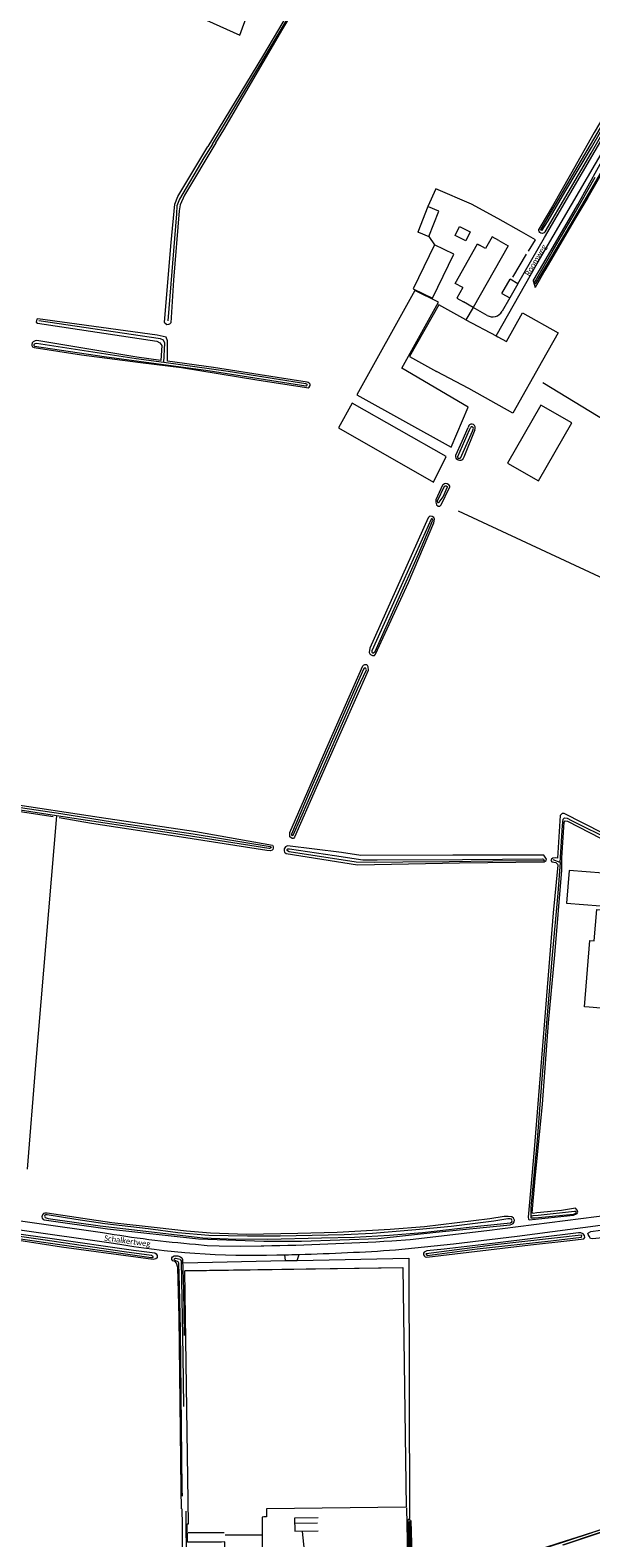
# Model space of a CAD drawing. Extents: x 177628 to 188968, y 384226 to 390673.
# Tile 92 of 256: x 182061 to 182316, y 386467 to 387154. Entities that reach past the tile are written whole.
import ezdxf

# ---------------------------------------------------------------- set-up
doc = ezdxf.new("R2010")
doc.units = 0
for name, color, linetype, lineweight in [('B-AF-HAAG-GD', 253, 'HAAG', 13), ('B-AF-RAST-GD', 253, 'HEKWERK', 13), ('B-GB-BOUW-GD', 14, 'Continuous', 13), ('B-GB-NOKL-GD', 14, 'Continuous', 13), ('B-TR-SLOO-GD', 253, 'Continuous', 13), ('B01_T', 14, 'Continuous', 9), ('B02_T', 14, 'Continuous', 9), ('B03_F', 14, 'Continuous', 9), ('B11_S', 14, 'Continuous', 9), ('B14_F', 14, 'Continuous', 9), ('T03_F', 253, 'Continuous', 9), ('T04_F', 253, 'HAAG', 9), ('T05_F', 253, 'Continuous', 9), ('T07_F', 253, 'Continuous', 9), ('T09_F', 253, 'Continuous', 9), ('T22_F', 253, 'Continuous', 9), ('V00_F', 8, 'Continuous', 9), ('V00_T', 8, 'Continuous', 9), ('W01_F', 253, 'Continuous', 9), ('Z06', 7, 'Continuous', 9)]:
    doc.layers.add(name, color=color, linetype=linetype, lineweight=lineweight)
doc.styles.add('Legend', font='calibri.ttf')
doc.linetypes.add('HAAG', pattern='A,4,-1,[5,TOPOCAD.SHX,S=0.35,R=0,X=-0.35,Y=-0.35],-1', length=6)
doc.linetypes.add('HEKWERK', pattern='A,7,-1.5,[1,ProvNB.shx,S=0.75,R=0,X=0,Y=0],-1.5', length=10)

msp = doc.modelspace()

# ---------------------------------------------------------------- linework, layer by layer
at = {"layer": 'B-AF-HAAG-GD', "flags": 128}
msp.add_lwpolyline([(182185.119, 386470.387), (182188.881, 386434.199), (182188.892, 386433.976)], dxfattribs=at)
at = {"layer": 'B-AF-RAST-GD', "flags": 128}
for points in [[(182234.542, 386475.395), (182234.861, 386465.007), (182234.828, 386448.846), (182235.083, 386443.957), (182235.093, 386443.773), (182235.107, 386443.498), (182235.951, 386443.66), (182240.648, 386444.712), (182246.767, 386446.224), (182254.804, 386448.757), (182265.682, 386452.503), (182276.329, 386456.308), (182290.437, 386461.266), (182304.851, 386465.933), (182316.951, 386469.917), (182327.528, 386473.159), (182337.223, 386476.511), (182349.926, 386481.118), (182360.712, 386485.07), (182372.457, 386489.636), (182384.976, 386494.662), (182395.461, 386498.982), (182405.642, 386503.327), (182416.034, 386508.03), (182427.013, 386513.243), (182437.133, 386518.259), (182449.269, 386524.491), (182459.687, 386530.079), (182471.066, 386536.495), (182481.608, 386542.506), (182487.175, 386545.762), (182490.791, 386548.116), (182495.983, 386551.519), (182500.822, 386554.695), (182508.24, 386559.602), (182516.279, 386564.855), (182523.675, 386570.042), (182531.376, 386575.33), (182541.503, 386582.312), (182553.518, 386590.527), (182565.33, 386598.61), (182570.054, 386601.775), (182580.464, 386608.995), (182593.183, 386618.257), (182602.232, 386625.274), (182615.092, 386635.154), (182626.254, 386644.102), (182633.557, 386650.592), (182639.615, 386656.18), (182647.503, 386664.87), (182655.824, 386674.458)], [(182188.892, 386433.976), (182205.532, 386437.068), (182226.225, 386441.215), (182233.228, 386443.125), (182233.227, 386443.398), (182233.226, 386443.614), (182233.172, 386458.807), (182232.783, 386481.084)]]:
    msp.add_lwpolyline(points, dxfattribs=at)
at = {"layer": 'B-GB-BOUW-GD', "flags": 128}
for points in [[(182232.359, 386481.403), (182168.912, 386480.588), (182169.011, 386476.925), (182167.687, 386476.942), (182166.932, 386476.858), (182166.994, 386462.822), (182150.002, 386462.821), (182150.007, 386465.626), (182148.435, 386465.533), (182132.942, 386465.535), (182132.89, 386473.837), (182133.383, 386473.85), (182131.742, 386589.004), (182230.928, 386590.413)], [(182192.42, 386476.525), (182181.722, 386476.393), (182181.795, 386470.468), (182192.502, 386470.62)]]:
    msp.add_lwpolyline(points, dxfattribs=at)
at = {"layer": 'B-GB-NOKL-GD', "flags": 128}
for points in [[(182181.879, 386474.172), (182192.076, 386474.311)], [(182149.694, 386469.795), (182133.258, 386469.709)], [(182150.176, 386468.844), (182166.699, 386468.859)]]:
    msp.add_lwpolyline(points, dxfattribs=at)
at = {"layer": 'B-TR-SLOO-GD', "flags": 128}
for points in [[(182131.038, 386425.163), (182131.028, 386425.587), (182130.902, 386430.915), (182131.043, 386439.978), (182130.808, 386450.611), (182130.75, 386462.478), (182130.693, 386473.146), (182130.624, 386480.64)], [(182132.208, 386479.558), (182132.463, 386455.085), (182132.503, 386427.079), (182132.597, 386426.142), (182132.723, 386425.728), (182132.88, 386425.493)], [(182234.895, 386443.733), (182234.883, 386443.948), (182234.628, 386448.835), (182234.635, 386457.259), (182234.661, 386465.001), (182234.342, 386475.389), (182234.127, 386475.823), (182233.695, 386475.894), (182233.473, 386475.784), (182233.205, 386475.533), (182233.409, 386464.314), (182233.427, 386451.137), (182233.436, 386443.644), (182233.436, 386443.44)], [(182233.894, 386454.26), (182233.817, 386474.706), (182234.027, 386474.716), (182233.99, 386473.294), (182234.063, 386457.593)], [(182303.764, 386464.301), (182350.588, 386480.055)], [(182350.616, 386479.734), (182303.86, 386464.045)], [(182317.01, 386469.725), (182304.912, 386465.742), (182290.499, 386461.076), (182276.396, 386456.12), (182265.749, 386452.315), (182254.864, 386448.566), (182246.827, 386446.033), (182240.691, 386444.517), (182235.995, 386443.464), (182235.413, 386443.325), (182235.058, 386443.327), (182234.908, 386443.487), (182234.895, 386443.733)]]:
    msp.add_lwpolyline(points, dxfattribs=at)
at = {"layer": 'B01_T', "linetype": 'Continuous'}
for points in [[(182274.614, 387057.785), (182278.938, 387055.311), (182262.937, 387027.33)], [(182274.614, 387057.785), (182271.582, 387059.524), (182268.496, 387054.154), (182265.876, 387055.659)], [(182258.267, 387036.352), (182255.515, 387031.563), (182258.594, 387029.815)], [(182262.937, 387027.33), (182258.594, 387029.815)]]:
    msp.add_lwpolyline(points, dxfattribs=at)
at = {"layer": 'B02_T', "linetype": 'Continuous'}
for points in [[(182242.31, 387073.184), (182237.719, 387061.651), (182238.103, 387061.504)], [(182242.703, 387073.035), (182242.31, 387073.184)], [(182242.756, 387059.654), (182247.344, 387071.189), (182242.703, 387073.035)], [(182261.602, 387061.721), (182259.651, 387057.699), (182254.735, 387060.084), (182256.686, 387064.106), (182261.602, 387061.721)], [(182238.103, 387061.504), (182242.756, 387059.654)], [(182245.34, 387055.77), (182235.726, 387035.726), (182244.478, 387031.519), (182254.109, 387051.554)], [(182254.109, 387051.554), (182245.34, 387055.77)], [(182259.588, 387021.639), (182247.367, 387028.585), (182234, 387005.064), (182246.231, 386998.136)], [(182318.069, 386739.076), (182319.165, 386753.342), (182333.281, 386752.258), (182329.864, 386707.768), (182315.748, 386708.852)], [(182131.898, 386589.006), (182131.897, 386589.074), (182230.938, 386590.426), (182232.427, 386481.366)], [(182232.427, 386481.366), (182232.409, 386481.366)]]:
    msp.add_lwpolyline(points, dxfattribs=at)
at = {"layer": 'B03_F', "linetype": 'Continuous'}
for points in [[(182210.032, 386987.575), (182253.019, 386963.71), (182260.712, 386981.927), (182230.557, 386999.668), (182247.237, 387029.77), (182236.355, 387035.051), (182210.032, 386987.575)], [(182207.919, 386983.764), (182201.714, 386972.572), (182244.846, 386947.808), (182250.703, 386959.433), (182207.919, 386983.764)]]:
    msp.add_lwpolyline(points, dxfattribs=at)
at = {"layer": 'B11_S', "linetype": 'Continuous'}
msp.add_lwpolyline([(182258.267, 387036.352), (182254.712, 387038.22), (182264.971, 387056.306), (182265.876, 387055.659)], dxfattribs=at)
at = {"layer": 'B14_F', "linetype": 'Continuous'}
for points in [[(182278.16, 387011.815), (182285.457, 387024.879), (182301.63, 387015.747), (182294.457, 387003.195)], [(182259.588, 387021.639), (182273.392, 387014.337)], [(182273.392, 387014.337), (182274.124, 387013.95)], [(182274.124, 387013.95), (182278.16, 387011.815)], [(182294.457, 387003.195), (182281.017, 386979.18), (182260.95, 386990.411)], [(182260.95, 386990.411), (182246.231, 386998.136)], [(182292.66, 386948.39), (182307.792, 386974.775), (182293.674, 386982.872), (182278.542, 386956.487), (182292.66, 386948.39)], [(182351.794, 386752.6), (182352.982, 386767.424), (182306.588, 386771.141), (182305.4, 386756.317), (182351.794, 386752.6)], [(182315.748, 386708.852), (182313.648, 386709.013), (182315.97, 386739.238), (182318.069, 386739.076)]]:
    msp.add_lwpolyline(points, dxfattribs=at)
at = {"layer": 'T03_F', "linetype": 'Continuous'}
for points in [[(182126.63, 387187.599), (182120.37, 387167.812), (182138.616, 387159.431), (182156.776, 387151.229), (182164.398, 387172.192)], [(182295.085, 386778.076), (182253.751, 386778.073), (182211.859, 386777.97), (182203.08, 386779.335), (182178.519, 386782.279)], [(182130.977, 386592.646), (182177.65, 386593.608)], [(182177.65, 386593.608), (182182.872, 386593.715)], [(182182.872, 386593.715), (182233.634, 386594.761), (182234.064, 386476.252)], [(182232.427, 386481.366), (182232.432, 386481.349)]]:
    msp.add_lwpolyline(points, dxfattribs=at)
at = {"layer": 'T04_F', "linetype": 'HAAG'}
for points in [[(182274.113, 387067.835), (182262.194, 387074.309), (182245.924, 387081.34), (182242.31, 387073.184)], [(182429.355, 387077.123), (182419.153, 387059.739), (182351.997, 386958.13), (182294.626, 386993.012)], [(182242.756, 387059.654), (182245.34, 387055.77)], [(182288.109, 387052.989), (182291.366, 387058.157), (182284.975, 387061.755)], [(182281.033, 387041.176), (182287.246, 387051.605)]]:
    msp.add_lwpolyline(points, dxfattribs=at)
at = {"layer": 'T05_F', "linetype": 'Continuous'}
msp.add_lwpolyline([(182284.975, 387061.755), (182274.113, 387067.835)], dxfattribs=at)
at = {"layer": 'T07_F', "linetype": 'Continuous'}
for points in [[(182144.364, 387101.556), (182174.73, 387152.307), (182199.637, 387194.379), (182202.569, 387198.303), (182203.158, 387198.587), (182209.886, 387196.281)], [(182144.364, 387101.556), (182140.498, 387095.387), (182129.417, 387076.663), (182128.116, 387073.504), (182127.93, 387069.973), (182124.12, 387021.186)], [(182122.217, 387002.208), (182122.714, 387010.998), (182122.028, 387012.4), (182120.75, 387013.026), (182065.318, 387021.225)], [(182256.115, 386934.712), (182335.555, 386897.693), (182376.58, 386878.667), (182405.274, 386865.677), (182446.091, 386846.723), (182484.043, 386828.966), (182501.948, 386820.862)], [(182073.4, 386796.013), (182063.854, 386682.534), (182060.086, 386635.187)], [(182302.532, 386774.714), (182303.552, 386791.58), (182303.844, 386794.465), (182304.499, 386795.132), (182305.726, 386794.866), (182307.666, 386793.851), (182344.419, 386775.594), (182363.237, 386765.916), (182364.872, 386764.58), (182365.189, 386763.695), (182359.958, 386695.872), (182355.246, 386637.101), (182354.108, 386626.47), (182354.42, 386623.736)], [(182302.532, 386774.714), (182299.318, 386775.914)], [(182302.532, 386774.714), (182301.503, 386760.759), (182298.967, 386732.53), (182294.269, 386676.369), (182292.073, 386648.566), (182289.178, 386617.707), (182289.223, 386613.717)]]:
    msp.add_lwpolyline(points, dxfattribs=at)
at = {"layer": 'T09_F', "linetype": 'Continuous'}
for points in [[(182145.87, 387102.273), (182149.523, 387108.11), (182176.312, 387154.043), (182198.657, 387191.396), (182202.39, 387197.004), (182202.758, 387197.389), (182203.208, 387197.605), (182209.397, 387195.536), (182210.121, 387195.47), (182210.514, 387195.66), (182210.721, 387196.521), (182210.478, 387197.027), (182202.961, 387199.84), (182202.202, 387199.405), (182195.252, 387189.27), (182167.181, 387141.542), (182142.237, 387100.543)], [(182295.694, 387061.669), (182316.654, 387097.596), (182325.947, 387113.75), (182340.103, 387137.536), (182343.701, 387143.243), (182344.139, 387144.001), (182344.218, 387144.475), (182344.019, 387145.295), (182343.774, 387145.766), (182343.47, 387146.068), (182343.141, 387146.296), (182342.811, 387146.368), (182342.298, 387146.272), (182341.616, 387146.047), (182341.176, 387145.833), (182340.485, 387145.339), (182335.413, 387136.829), (182329.25, 387126.323)], [(182329.25, 387126.323), (182326.222, 387120.786), (182318.005, 387106.945), (182307.262, 387087.75), (182299.028, 387073.342), (182293.784, 387064.452), (182292.88, 387062.873)], [(182145.87, 387102.273), (182131.632, 387078.402), (182129.731, 387073.96), (182129.145, 387071.217), (182126.604, 387039.791), (182125.344, 387020.305), (182124.765, 387019.773), (182124.301, 387019.515), (182123.638, 387019.409), (182122.646, 387020.229), (182122.5, 387020.655), (182125.519, 387056.824), (182127.212, 387074.345), (182128.554, 387077.767), (182142.237, 387100.543)], [(182290.257, 387039.397), (182295.157, 387047.696), (182310.542, 387074.118), (182324.657, 387099.578)], [(182330.264, 387103.687), (182315.117, 387077.35)], [(182315.117, 387077.35), (182309.21, 387067.529), (182300.78, 387052.947), (182295.544, 387044.139), (182291.095, 387036.374)], [(182290.257, 387039.397), (182291.095, 387036.374)], [(182187.442, 386993.397), (182173.85, 386995.385), (182144.765, 387000.065), (182123.833, 387002.852), (182123.97, 387012.085), (182123.259, 387013.823), (182119.246, 387014.64), (182064.926, 387022.157), (182064.394, 387021.966), (182064.131, 387020.657), (182064.741, 387020.121), (182119.084, 387011.941), (182120.334, 387011.232), (182121.273, 387010.023), (182120.889, 387003.244), (182109.985, 387004.696), (182064.514, 387012.245), (182063.688, 387012.09), (182062.735, 387011.623), (182062.394, 387011.239), (182062.2, 387010.492), (182062.22, 387009.942), (182062.528, 387009.44), (182063.299, 387009.071), (182084.839, 387005.706), (182111.687, 387002.233), (182130.277, 387000.069), (182164.537, 386994.406), (182187.134, 386990.845)], [(182187.134, 386990.845), (182187.833, 386990.792), (182188.382, 386991.002), (182188.804, 386991.73), (182188.738, 386992.365), (182188.416, 386992.845), (182187.919, 386993.159), (182187.442, 386993.397)], [(182255.138, 386960.089), (182258.013, 386966.486), (182260.632, 386972.733)], [(182263.736, 386971.613), (182258.772, 386959.265), (182258.422, 386958.53)], [(182263.736, 386971.613), (182263.857, 386972.25), (182263.801, 386972.935), (182263.631, 386973.569), (182263.169, 386974.037), (182262.531, 386974.21), (182261.829, 386974.218), (182261.245, 386973.902), (182261.036, 386973.639), (182260.632, 386972.733)], [(182249.031, 386946.505), (182246.039, 386939.848), (182245.971, 386938.747), (182246.319, 386937.445), (182247.057, 386936.881), (182247.753, 386936.933), (182248.407, 386937.484), (182252.151, 386945.351)], [(182233.55, 386902.22), (182245.077, 386929.361), (182245.393, 386931.017), (182245.098, 386931.796), (182244.302, 386932.244), (182243.375, 386932.31), (182242.897, 386932.048), (182242.51, 386931.541), (182215.876, 386872.305), (182215.661, 386870.323), (182215.899, 386869.66), (182216.29, 386869.332), (182217.168, 386868.895), (182218.073, 386868.933), (182218.6, 386869.509), (182233.55, 386902.22)], [(182191.605, 386808.768), (182181.744, 386786.31), (182181.252, 386785.723), (182180.66, 386785.635), (182179.6, 386786.503), (182179.582, 386788.37), (182197.045, 386828.401), (182212.823, 386864.202), (182213.14, 386864.617), (182213.746, 386864.913), (182214.557, 386864.79), (182215.083, 386863.95), (182215.147, 386862.047), (182191.605, 386808.768)], [(181942.153, 386819.44), (181957.925, 386816.636), (182002.072, 386809.528), (182050.726, 386801.824), (182092.769, 386795.419), (182136.723, 386788.823), (182171.623, 386782.563), (182171.897, 386782.062), (182171.995, 386781.33), (182171.769, 386780.671), (182171.476, 386780.326), (182170.824, 386780.123), (182169.12, 386780.184), (182130.253, 386786.352), (182089.263, 386792.493), (182074.538, 386795.087)], [(182071.931, 386795.521), (182037.715, 386800.687), (181999.412, 386806.409), (181961.32, 386812.35), (181943.262, 386814.47)], [(182330.925, 386783.591), (182304.358, 386797.014), (182303.465, 386797.01), (182302.599, 386796.183), (182301.348, 386776.779), (182300.433, 386776.88), (182299.132, 386776.648), (182298.63, 386776.316), (182298.345, 386775.6), (182298.815, 386774.993), (182300.552, 386774.687), (182301.312, 386774.019), (182301.458, 386773.485), (182299.306, 386751.909), (182290.774, 386644.137), (182287.913, 386613.325), (182288.068, 386612.477), (182288.436, 386612.137), (182308.612, 386614.323), (182310.301, 386615.062), (182310.584, 386615.663), (182310.29, 386616.5), (182309.498, 386617.412), (182303.075, 386616.379), (182291.933, 386615.376), (182290.225, 386615.09), (182289.822, 386615.384), (182291.201, 386630.924), (182294.564, 386664.782), (182297.294, 386701.767), (182300.167, 386732.672), (182303.236, 386771.323), (182303.286, 386776.948), (182304.357, 386793.059), (182304.839, 386793.785), (182305.823, 386793.487), (182341.185, 386775.3)], [(182178.519, 386782.279), (182177.634, 386781.904), (182177.046, 386780.924), (182176.921, 386779.997), (182177.125, 386779.404), (182177.92, 386778.782), (182210.36, 386773.715), (182256.759, 386774.636), (182295.314, 386775.128), (182295.757, 386775.344), (182296.143, 386775.735), (182296.252, 386776.279), (182295.085, 386778.076)], [(182143.447, 386606.098), (182132.496, 386607.007), (182119.206, 386608.448), (182098.641, 386610.776), (182069.163, 386615.156), (182068.016, 386615.201), (182067.468, 386614.962), (182066.953, 386614.422), (182066.771, 386613.438), (182066.94, 386612.972), (182067.271, 386612.355), (182067.733, 386612.118), (182096.587, 386608.069), (182138.008, 386603.526), (182167.736, 386602.472), (182184.877, 386602.482), (182219.739, 386603.68), (182245.998, 386606.531), (182279.801, 386609.895), (182280.534, 386610.167), (182281.14, 386610.463), (182281.598, 386611.178), (182281.779, 386611.988), (182281.358, 386612.85), (182280.517, 386613.449), (182278.895, 386613.696), (182277.004, 386613.608), (182270.489, 386612.587), (182240.813, 386608.99), (182225.261, 386607.794), (182201.044, 386606.316), (182183.249, 386605.872), (182159.853, 386605.546), (182143.447, 386606.098)], [(182041.786, 386607.803), (182070.362, 386603.733), (182108.435, 386598.361)], [(182108.435, 386598.361), (182118.109, 386597.173), (182118.766, 386596.715), (182119.187, 386595.853), (182119.19, 386594.843), (182118.525, 386594.432), (182117.327, 386594.048), (182075.626, 386599.754), (182044.448, 386604.543)], [(182249.721, 386598.866), (182241.839, 386598.043), (182240.628, 386597.509), (182240.322, 386597.013), (182240.431, 386596.2), (182240.751, 386595.663), (182241.096, 386595.37), (182241.918, 386595.224), (182289.078, 386600.847), (182306.955, 386602.717), (182313.283, 386603.473), (182313.753, 386604.164), (182313.539, 386604.955), (182313.059, 386605.76), (182311.997, 386606.221), (182310.861, 386606.301), (182272.928, 386601.524), (182249.721, 386598.866)], [(182325.166, 386604.318), (182317.029, 386603.544), (182316.347, 386603.701), (182315.682, 386604.646), (182315.272, 386605.427), (182315.148, 386605.915), (182315.477, 386606.307), (182316.455, 386606.785), (182334.152, 386609.26), (182335.329, 386608.565), (182335.831, 386607.656), (182335.904, 386606.681), (182335.308, 386606.188), (182333.39, 386605.683), (182325.166, 386604.318)], [(182128.02, 386592.475), (182127.318, 386593.143), (182126.255, 386593.488), (182125.831, 386594.06), (182125.849, 386594.791), (182126.202, 386595.368), (182126.947, 386595.732), (182128.524, 386595.695), (182129.762, 386595.348), (182130.395, 386594.82), (182130.669, 386594.261), (182131.229, 386580.362), (182131.438, 386559.547)], [(182130.238, 386480.638), (182130.189, 386489.542), (182129.204, 386567.854), (182128.582, 386590.499), (182128.02, 386592.475)], [(182336.286, 386476.092), (182312.985, 386468.535), (182301.936, 386465.076), (182280.57, 386458.096), (182261.1, 386451.525)]]:
    msp.add_lwpolyline(points, dxfattribs=at)
at = {"layer": 'T09_F', "linetype": 'Continuous', "extrusion": (0, 0, -1)}
for centre, radius, start, end in [((-182294.414, 387062.568), 1.564, 215.093148, 11.23521), ((-182256.86, 386959.477), 1.827, 211.219772, 19.570038), ((-182250.478, 386945.622), 1.695, 31.382791, 189.213234)]:
    msp.add_arc(centre, radius, start, end, dxfattribs=at)
at = {"layer": 'T22_F', "linetype": 'Continuous'}
for points in [[(182276.015, 387033.612), (182279.742, 387040.254)], [(182262.937, 387027.33), (182259.588, 387021.639)]]:
    msp.add_lwpolyline(points, dxfattribs=at)
at = {"layer": 'V00_F', "linetype": 'Continuous'}
for points in [[(182283.216, 387037.993), (182279.742, 387040.254)], [(182276.015, 387033.612), (182279.602, 387031.68)], [(182177.65, 386593.608), (182177.248, 386596.239)], [(182182.872, 386593.715), (182183.815, 386596.408)]]:
    msp.add_lwpolyline(points, dxfattribs=at)
at = {"layer": 'V00_T', "linetype": 'Continuous'}
for points in [[(182283.216, 387037.993), (182295.349, 387059.19), (182346.214, 387146.002), (182346.3, 387146.201)], [(182273.392, 387014.337), (182292.093, 387047.28), (182341.472, 387131.78), (182348.296, 387143.172), (182348.724, 387143.792), (182349.226, 387144.354)], [(182283.216, 387037.993), (182279.602, 387031.68)], [(182279.602, 387031.68), (182276.108, 387025.575)], [(182269.262, 387023.708), (182262.937, 387027.33)], [(181910.804, 386633.103), (181939.49, 386628.44), (182094.392, 386606.34)], [(181909.068, 386628.494), (181966.089, 386620.501), (182099.356, 386601.467)], [(182227.652, 386598.47), (182254.043, 386601.25), (182283.003, 386604.75), (182336.973, 386611.78), (182467.076, 386629.381)], [(182225.912, 386602.561), (182234.243, 386603.16), (182269.202, 386607.221), (182333.294, 386615.471), (182345.967, 386617.151)], [(182136.574, 386601.002), (182142.011, 386600.538), (182147.463, 386600.32)], [(182147.463, 386600.32), (182156.963, 386600.206), (182166.463, 386600.29)], [(182166.463, 386600.29), (182167.732, 386600.311)], [(182173.618, 386596.161), (182177.248, 386596.239)]]:
    msp.add_lwpolyline(points, dxfattribs=at)
for centre, radius, start, end in [((182271.749, 387028.073), 5.024, 240.321856, 330.186965), ((182186.01, 387160.989), 562.164, 260.620481, 264.954989), ((182163.455, 386976.257), 380.232, 260.294771, 271.531582), ((182128.926, 388357.066), 1757.183, 271.265422, 273.163979), ((182150.103, 387780.106), 1184.178, 271.63134, 273.754835), ((182149.945, 387784.849), 1188.924, 271.315878, 271.632455)]:
    msp.add_arc(centre, radius, start, end, dxfattribs=at)
at = {"layer": 'W01_F', "linetype": 'Continuous'}
for points in [[(182329.641, 387122.504), (182336.08, 387133.175), (182343.075, 387144.46), (182343.078, 387144.804), (182343.017, 387144.929), (182342.618, 387145.045), (182342.374, 387144.972), (182342.198, 387144.855), (182341.979, 387144.763), (182339.585, 387140.982), (182328.135, 387121.737), (182319.231, 387106.41), (182309.043, 387089.258), (182300.644, 387074.645), (182293.678, 387062.996)], [(182294.423, 387062.416), (182297.133, 387066.789), (182304.718, 387079.761), (182316.858, 387100.105), (182329.641, 387122.504)], [(182325.981, 387097.443), (182306.891, 387064.577), (182291.393, 387038.163)], [(182290.806, 387038.648), (182291.312, 387039.474), (182298.885, 387052.658), (182309.477, 387070.893), (182318.391, 387086.645)], [(182122.217, 387002.208), (182109.678, 387003.924), (182064.265, 387010.848), (182063.602, 387010.742), (182063.351, 387010.619), (182063.086, 387010.396), (182063.059, 387010.072), (182063.17, 387009.909), (182063.456, 387009.769), (182095.125, 387005.016), (182142.468, 386998.662), (182186.79, 386991.625)], [(182186.831, 386992.614), (182181.064, 386993.41), (182151.556, 386998.194), (182122.217, 387002.208)], [(182186.79, 386991.625), (182187.159, 386991.639), (182187.32, 386991.741), (182187.424, 386992.119), (182187.403, 386992.314), (182187.302, 386992.409), (182186.831, 386992.614)], [(182261.208, 386971.489), (182255.834, 386959.322)], [(182257.167, 386958.746), (182262.635, 386971.024)], [(182261.603, 386972.383), (182261.208, 386971.489)], [(182263.014, 386971.874), (182263.044, 386972.258), (182263.008, 386972.625), (182262.793, 386972.892), (182262.441, 386972.945), (182262.074, 386972.933), (182261.896, 386972.841), (182261.686, 386972.594), (182261.603, 386972.383)], [(182262.635, 386971.024), (182263.014, 386971.874)], [(182249.807, 386945.9), (182246.517, 386939.112), (182246.756, 386938.623), (182247.115, 386938.538), (182247.511, 386938.732), (182249.33, 386941.151), (182251.198, 386945.345)], [(182238.045, 386915.11), (182244.63, 386930.454), (182244.495, 386930.965), (182244.242, 386931.188), (182244.044, 386931.12), (182243.8, 386930.971), (182230.215, 386900.602), (182216.835, 386870.996), (182216.889, 386870.532), (182217.21, 386870.169), (182217.674, 386870.165), (182218.363, 386870.704), (182238.045, 386915.11)], [(182210.349, 386853.738), (182214.392, 386862.412), (182214.085, 386863.041), (182213.82, 386863.287), (182213.436, 386863.128), (182213.085, 386862.783), (182188.82, 386807.736), (182180.314, 386787.643), (182180.24, 386787.203), (182180.587, 386787.026), (182181.041, 386787.219), (182195.064, 386818.698), (182210.349, 386853.738)], [(182073.4, 386796.013), (182043.002, 386800.626)], [(182045.584, 386801.426), (182075.34, 386797.009), (182098.943, 386793.308), (182135.554, 386787.74), (182170.656, 386782.07), (182170.909, 386781.847), (182171.034, 386781.591), (182170.928, 386781.395), (182170.509, 386781.19), (182170.033, 386781.101), (182125.664, 386788.13), (182073.4, 386796.013)], [(182199.828, 386777.959), (182212.695, 386775.908), (182219.306, 386775.965), (182258.148, 386776.049), (182294.51, 386776.479), (182294.926, 386776.278), (182295.086, 386775.952), (182295.199, 386775.603), (182294.989, 386775.5), (182271.885, 386775.347), (182251.993, 386775.118), (182230.907, 386774.969), (182218.02, 386774.817), (182209.798, 386774.925), (182179.28, 386779.603), (182178.426, 386780.11), (182178.312, 386780.285), (182178.28, 386780.645), (182178.689, 386780.931), (182179.466, 386780.994), (182199.828, 386777.959)], [(182104.149, 386597.68), (182116.567, 386596.015), (182117.029, 386595.721), (182117.325, 386595.116), (182116.94, 386594.899), (182116.475, 386594.787), (182070.676, 386601.376), (182026.651, 386607.822), (181966.351, 386616.558), (181925.891, 386622.322), (181925.452, 386622.454), (181925.326, 386622.652), (181925.224, 386622.978), (181925.32, 386623.255), (181925.6, 386623.45), (181926.065, 386623.562), (181949.231, 386620.282), (181977.796, 386616.352), (182037.097, 386607.416), (182067.178, 386603.158), (182104.149, 386597.68)], [(182142.731, 386605.084), (182128.638, 386606.276), (182115.096, 386608.055), (182095.458, 386610.259), (182082.15, 386612.268), (182069.157, 386614.46), (182068.356, 386614.444), (182068.018, 386614.25), (182067.911, 386613.88), (182068.058, 386613.461), (182068.311, 386613.238), (182069.618, 386612.809), (182093.294, 386609.49), (182139.914, 386603.995), (182151.497, 386603.568), (182169.54, 386603.326), (182193.89, 386604.002), (182209.016, 386604.239), (182224.935, 386605.095), (182239.885, 386606.4), (182266.505, 386609.399), (182280.006, 386610.833), (182280.589, 386611.175), (182280.767, 386611.696), (182280.62, 386612.056), (182280.369, 386612.511), (182279.825, 386612.62), (182278.7, 386612.619), (182272.358, 386611.538), (182252.876, 386609.172), (182236.88, 386607.586), (182217.219, 386605.94), (182204.329, 386605.382), (182175.131, 386604.645), (182160.333, 386604.742), (182142.731, 386605.084)], [(182289.223, 386613.717), (182289.253, 386613.125), (182289.553, 386612.983), (182290.956, 386613.006), (182308.658, 386614.704), (182309.88, 386615.215), (182309.825, 386615.563), (182309.62, 386615.983), (182309.122, 386615.999), (182292.602, 386614.128), (182290.13, 386613.929), (182289.223, 386613.717)], [(182298.297, 386602.554), (182312.3, 386604.32), (182312.329, 386605.027), (182312.122, 386605.215), (182272.986, 386600.715), (182241.625, 386596.726), (182241.369, 386596.601), (182242.012, 386595.934), (182264.794, 386598.932), (182298.297, 386602.554)], [(182130.627, 386489.446), (182129.848, 386562.317), (182129.395, 386581.84), (182129.118, 386592.443), (182128.787, 386593.003), (182127.332, 386593.677), (182127.044, 386593.969), (182126.978, 386594.283), (182127.177, 386594.583), (182127.48, 386594.731), (182129.622, 386594.306), (182129.851, 386594.014), (182130.113, 386593.42), (182130.948, 386550.385), (182131.104, 386527.144)], [(182130.684, 386486.424), (182130.627, 386489.446)]]:
    msp.add_lwpolyline(points, dxfattribs=at)
at = {"layer": 'W01_F', "linetype": 'Continuous', "extrusion": (0, 0, -1)}
for centre, radius, start, end in [((-182294.142, 387062.824), 0.495, 235.458152, 20.345039), ((-182256.658, 386959.398), 0.827, 231.979154, 354.759967), ((-182250.391, 386945.343), 0.807, 43.623875, 179.879484)]:
    msp.add_arc(centre, radius, start, end, dxfattribs=at)
at = {"layer": 'W01_F', "linetype": 'Continuous'}
msp.add_arc((182291.159, 387038.478), 0.392, 154.233046, 306.637529, dxfattribs=at)

# ---------------------------------------------------------------- texts
at = {"layer": 'Z06', "linetype": 'Continuous', "style": 'Legend'}
for s, rotation, p in [('Roomweg', 59.409565, (182288.45, 387041.374)), ('Schalkertweg', 352.469747, (182094.95, 386602.68))]:
    msp.add_text(s, height=2.5, rotation=rotation, dxfattribs=at).set_placement(p)

doc.saveas('drawing.dxf')
